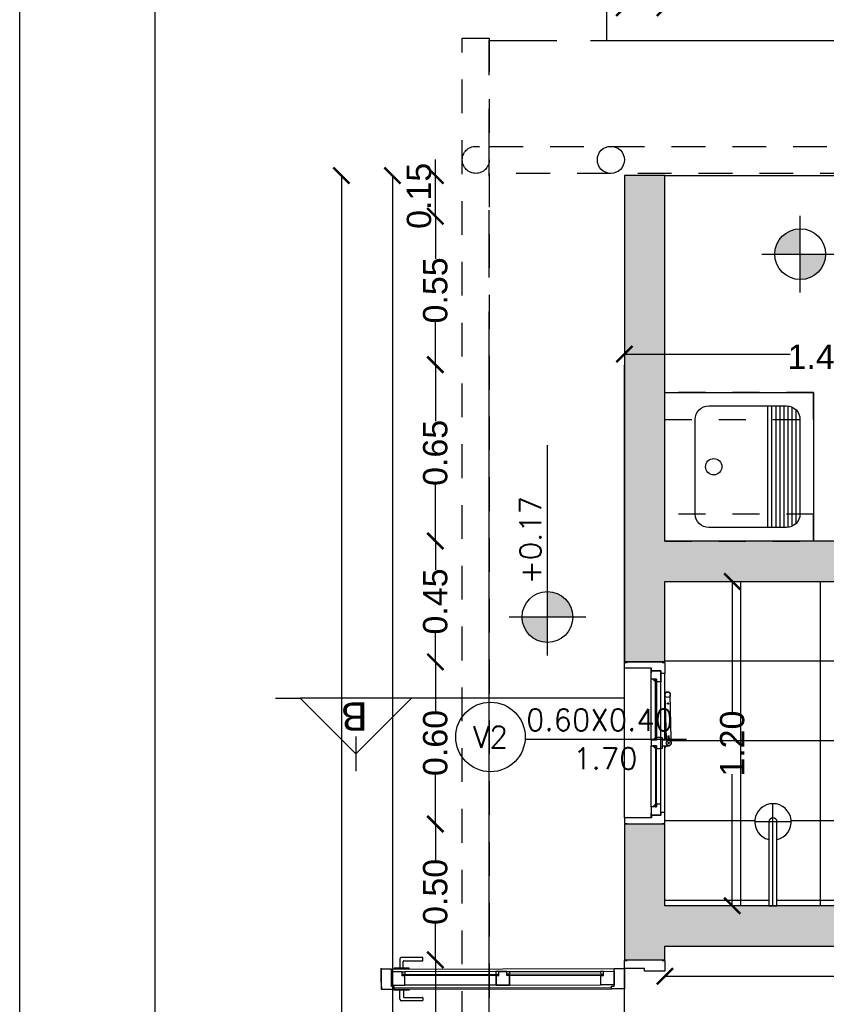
# Model space of a CAD drawing. Header units: millimetres. Extents: x 201 to 840, y 135 to 685.
# Tile 174 of 219: x 324.85 to 327.83, y 344.3 to 347.94. Entities that reach past the tile are written whole.
import ezdxf
from ezdxf.enums import TextEntityAlignment as Align

# ---------------------------------------------------------------- set-up
doc = ezdxf.new("R2010")
doc.units = ezdxf.units.MM
doc.linetypes.add('HIDDEN', pattern=[0.375, 0.25, -0.125])
doc.linetypes.add('HIDDEN2', pattern=[0.1875, 0.125, -0.0625])
for name, color, linetype in [('01', 1, 'Continuous'), ('02', 2, 'Continuous'), ('03', 3, 'Continuous'), ('ABERTURAS', 2, 'Continuous'), ('cota', 2, 'Continuous'), ('L1', 2, 'Continuous'), ('LAMINA', 6, 'Continuous'), ('LINEA DE CORTE', 4, 'Continuous'), ('LLENO MURO', 251, 'Continuous'), ('muro', 6, 'Continuous'), ('NIVELES', 1, 'Continuous'), ('piso', 1, 'Continuous'), ('pluvial', 30, 'Continuous'), ('PROYECCIONES', 2, 'Continuous'), ('SANITARIO ARTEF', 2, 'Continuous')]:
    doc.layers.add(name, color=color, linetype=linetype)
doc.styles.add('ARIAL', font='arial.ttf', dxfattribs={"height": 0.06})
doc.styles.add('ROMANS', font='romans.shx')
doc.styles.add('STYLE1', font='ARIALUNI.TTF', dxfattribs={"height": 0.09})
doc.dimstyles.new('D3', dxfattribs={"dimscale": 0, "dimtxt": 0.09, "dimasz": 0.06, "dimexe": 0, "dimexo": 0.15, "dimgap": 0, "dimtad": 0, "dimzin": 0, "dimdsep": 46, "dimtxsty": 'STYLE1', "dimblk": 'ARCHTICK', "dimcen": 1, "dimse1": 1, "dimse2": 1, "dimclrd": 1, "dimclre": 1, "dimclrt": 3, "dimadec": 0, "dimazin": 0, "dimtfac": 1, "dimtmove": 2, "dimatfit": 1, "dimldrblk": 'OPEN90', "dimfxl": 1, "dimtolj": 1, "dimtzin": 0, "dimarcsym": 0})

# ---------------------------------------------------------------- blocks, each defined once
blk = doc.blocks.new('_ARCHTICK')
at = {"color": 0, "linetype": 'ByBlock', "const_width": 0.15}
blk.add_lwpolyline([(-0.5, -0.5), (0.5, 0.5)], dxfattribs=at)
blk = doc.blocks.new('*D28')
at = {"layer": 'cota', "color": 1, "lineweight": -2}
for p, q in [((326.3863, 344.4615), (326.3863, 343.3791)), ((326.3863, 342.0615), (326.3863, 343.1439))]:
    blk.add_line(p, q, dxfattribs=at)
at = {"layer": 'DEFPOINTS', "color": 0}
for p in [(326.3863, 344.4615), (327.086, 344.4615), (327.2962, 342.0615)]:
    blk.add_point(p, dxfattribs=at)
at = {"layer": 'cota', "color": 1, "lineweight": -2, "xscale": 0.06, "yscale": 0.06, "zscale": 0.06}
for p, rotation in [((326.3863, 344.4615), 90), ((326.3863, 342.0615), 270)]:
    blk.add_blockref('_ARCHTICK', p, dxfattribs=dict(at, rotation=rotation))
at = {"layer": 'cota', "color": 3, "insert": (326.3863, 343.2615), "char_height": 0.09, "attachment_point": 5, "rotation": 90, "style": 'STYLE1'}
blk.add_mtext('\\A1;2.40', dxfattribs=at)
blk = doc.blocks.new('_OPEN90')
at = {"color": 0, "linetype": 'ByBlock'}
for p, q in [((0, 0), (-1, 0)), ((-0.5, 0.5), (0, 0)), ((0, 0), (-0.5, -0.5))]:
    blk.add_line(p, q, dxfattribs=at)
blk = doc.blocks.new('*D29')
at = {"layer": 'cota', "color": 1, "lineweight": -2}
for p, q in [((326.3863, 346.0115), (326.3863, 345.9048)), ((326.3863, 345.564), (326.3863, 345.6707))]:
    blk.add_line(p, q, dxfattribs=at)
at = {"layer": 'DEFPOINTS', "color": 0}
for p in [(326.3863, 346.0115), (327.086, 346.0115), (327.086, 345.564)]:
    blk.add_point(p, dxfattribs=at)
at = {"layer": 'cota', "color": 1, "lineweight": -2, "xscale": 0.06, "yscale": 0.06, "zscale": 0.06}
for p, rotation in [((326.3863, 346.0115), 90), ((326.3863, 345.564), 270)]:
    blk.add_blockref('_ARCHTICK', p, dxfattribs=dict(at, rotation=rotation))
at = {"layer": 'cota', "color": 3, "insert": (326.3863, 345.7878), "char_height": 0.09, "attachment_point": 5, "rotation": 90, "style": 'STYLE1'}
blk.add_mtext('\\A1;0.45', dxfattribs=at)
blk = doc.blocks.new('*D30')
at = {"layer": 'cota', "color": 1, "lineweight": -2}
for p, q in [((326.3863, 347.2142), (326.3863, 347.0562)), ((326.3863, 346.6642), (326.3863, 346.8222))]:
    blk.add_line(p, q, dxfattribs=at)
at = {"layer": 'DEFPOINTS', "color": 0}
for p in [(326.3863, 347.2142), (327.236, 347.2142), (327.086, 346.6642)]:
    blk.add_point(p, dxfattribs=at)
at = {"layer": 'cota', "color": 1, "lineweight": -2, "xscale": 0.06, "yscale": 0.06, "zscale": 0.06}
for p, rotation in [((326.3863, 347.2142), 90), ((326.3863, 346.6642), 270)]:
    blk.add_blockref('_ARCHTICK', p, dxfattribs=dict(at, rotation=rotation))
at = {"layer": 'cota', "color": 3, "insert": (326.3863, 346.9392), "char_height": 0.09, "attachment_point": 5, "rotation": 90, "style": 'STYLE1'}
blk.add_mtext('\\A1;0.55', dxfattribs=at)
blk = doc.blocks.new('*D31')
at = {"layer": 'cota', "color": 1, "lineweight": -2}
for p, q in [((326.3863, 347.3642), (326.3863, 347.4242)), ((326.3863, 347.2142), (326.3863, 347.3642)), ((326.3863, 347.2142), (326.3863, 347.1542))]:
    blk.add_line(p, q, dxfattribs=at)
at = {"layer": 'DEFPOINTS', "color": 0}
for p in [(326.3863, 347.3642), (327.236, 347.3642), (327.236, 347.2142)]:
    blk.add_point(p, dxfattribs=at)
at = {"layer": 'cota', "color": 1, "lineweight": -2, "xscale": 0.06, "yscale": 0.06, "zscale": 0.06}
for p, rotation in [((326.3863, 347.3642), 270), ((326.3863, 347.2142), 90)]:
    blk.add_blockref('_ARCHTICK', p, dxfattribs=dict(at, rotation=rotation))
at = {"layer": 'cota', "color": 3, "insert": (326.3263, 347.2892), "char_height": 0.09, "attachment_point": 5, "rotation": 90, "style": 'STYLE1'}
blk.add_mtext('\\A1;0.15', dxfattribs=at)
blk = doc.blocks.new('*D47')
at = {"layer": 'cota', "color": 1, "lineweight": -2}
blk.add_line((328.636, 347.9851), (327.236, 347.9851), dxfattribs=at)
at = {"layer": 'DEFPOINTS', "color": 0}
for p in [(327.236, 347.9851), (327.236, 347.2573), (328.636, 347.2573)]:
    blk.add_point(p, dxfattribs=at)
at = {"layer": 'cota', "color": 1, "lineweight": -2, "xscale": 0.06, "yscale": 0.06, "zscale": 0.06, "rotation": 180}
blk.add_blockref('_ARCHTICK', (327.236, 347.9851), dxfattribs=at)
at = {"layer": 'cota', "color": 1, "lineweight": -2, "xscale": 0.06, "yscale": 0.06, "zscale": 0.06}
blk.add_blockref('_ARCHTICK', (328.636, 347.9851), dxfattribs=at)
at = {"layer": 'cota', "color": 3, "insert": (327.936, 348.0748), "char_height": 0.09, "attachment_point": 5, "style": 'STYLE1'}
blk.add_mtext('\\A1;1.40', dxfattribs=at)
blk = doc.blocks.new('*D50')
at = {"layer": 'cota', "color": 1, "lineweight": -2}
for p, q in [((326.2273, 347.3642), (326.2273, 342.9325)), ((326.2273, 338.8615), (326.2273, 342.6987))]:
    blk.add_line(p, q, dxfattribs=at)
at = {"layer": 'DEFPOINTS', "color": 0}
for p in [(326.2273, 347.3642), (327.086, 347.3642), (327.086, 338.8615)]:
    blk.add_point(p, dxfattribs=at)
at = {"layer": 'cota', "color": 1, "lineweight": -2, "xscale": 0.06, "yscale": 0.06, "zscale": 0.06}
for p, rotation in [((326.2273, 347.3642), 90), ((326.2273, 338.8615), 270)]:
    blk.add_blockref('_ARCHTICK', p, dxfattribs=dict(at, rotation=rotation))
at = {"layer": 'cota', "color": 3, "insert": (326.2273, 342.8156), "char_height": 0.09, "attachment_point": 5, "rotation": 90, "style": 'STYLE1'}
blk.add_mtext('\\A1;8.50', dxfattribs=at)
blk = doc.blocks.new('*D51')
at = {"layer": 'cota', "color": 1, "lineweight": -2}
for p, q in [((327.086, 348.1776), (329.3921, 348.1776)), ((331.936, 348.1776), (329.6299, 348.1776))]:
    blk.add_line(p, q, dxfattribs=at)
at = {"layer": 'DEFPOINTS', "color": 0}
for p in [(331.936, 348.1776), (327.086, 347.3725), (331.936, 347.3725)]:
    blk.add_point(p, dxfattribs=at)
at = {"layer": 'cota', "color": 1, "lineweight": -2, "xscale": 0.06, "yscale": 0.06, "zscale": 0.06, "rotation": 180}
blk.add_blockref('_ARCHTICK', (327.086, 348.1776), dxfattribs=at)
at = {"layer": 'cota', "color": 1, "lineweight": -2, "xscale": 0.06, "yscale": 0.06, "zscale": 0.06}
blk.add_blockref('_ARCHTICK', (331.936, 348.1776), dxfattribs=at)
at = {"layer": 'cota', "color": 3, "insert": (329.511, 348.1776), "char_height": 0.09, "attachment_point": 5, "style": 'STYLE1'}
blk.add_mtext('\\A1;4.85', dxfattribs=at)
blk = doc.blocks.new('*D59')
at = {"layer": 'cota', "color": 1, "lineweight": -2}
for p, q in [((326.039, 347.3642), (326.039, 342.9797)), ((326.039, 338.3615), (326.039, 342.746))]:
    blk.add_line(p, q, dxfattribs=at)
at = {"layer": 'DEFPOINTS', "color": 0}
for p in [(326.039, 347.3642), (327.086, 347.3642), (326.586, 338.3615)]:
    blk.add_point(p, dxfattribs=at)
at = {"layer": 'cota', "color": 1, "lineweight": -2, "xscale": 0.06, "yscale": 0.06, "zscale": 0.06}
for p, rotation in [((326.039, 347.3642), 90), ((326.039, 338.3615), 270)]:
    blk.add_blockref('_ARCHTICK', p, dxfattribs=dict(at, rotation=rotation))
at = {"layer": 'cota', "color": 3, "insert": (326.039, 342.8629), "char_height": 0.09, "attachment_point": 5, "rotation": 90, "style": 'STYLE1'}
blk.add_mtext('\\A1;9.00', dxfattribs=at)
blk = doc.blocks.new('*D61')
at = {"layer": 'cota', "color": 1, "lineweight": -2}
for p, q in [((327.086, 346.7033), (327.6997, 346.7033)), ((328.5391, 346.7033), (327.9254, 346.7033))]:
    blk.add_line(p, q, dxfattribs=at)
at = {"layer": 'DEFPOINTS', "color": 0}
for p in [(328.5391, 346.7033), (327.086, 346.0198), (328.5391, 346.0115)]:
    blk.add_point(p, dxfattribs=at)
at = {"layer": 'cota', "color": 1, "lineweight": -2, "xscale": 0.06, "yscale": 0.06, "zscale": 0.06, "rotation": 180}
blk.add_blockref('_ARCHTICK', (327.086, 346.7033), dxfattribs=at)
at = {"layer": 'cota', "color": 1, "lineweight": -2, "xscale": 0.06, "yscale": 0.06, "zscale": 0.06}
blk.add_blockref('_ARCHTICK', (328.5391, 346.7033), dxfattribs=at)
at = {"layer": 'cota', "color": 3, "insert": (327.8125, 346.6932), "char_height": 0.09, "attachment_point": 5, "style": 'STYLE1'}
blk.add_mtext('\\A1;1.45', dxfattribs=at)
blk = doc.blocks.new('B4')
at = {"layer": '02'}
blk.add_lwpolyline([(0.3103, -0.015), (0.3103, 0.015), (0, 0.015), (0, -0.015)], close=True, dxfattribs=at)
for radius, start, end in [(0.0674, 192.8623, 167.1377), (0.015, 270, 90)]:
    blk.add_arc((0.3103, 0), radius, start, end, dxfattribs=at)
at = {"layer": 'ABERTURAS', "color": 1}
for p, q in [((0.3103, -0.0674), (0.3103, 0.0674)), ((0, 0), (0.3777, 0))]:
    blk.add_line(p, q, dxfattribs=at)
blk = doc.blocks.new('GBGB')
at = {"layer": '01', "ltscale": 0.015}
blk.add_line((-0.2675, 0.0994), (0.2875, 0.0994), dxfattribs=at)
at = {"layer": 'ABERTURAS', "color": 1}
for p, q in [((-0.2267, 0), (0, 0)), ((0.02, 0), (0.2467, 0)), ((-0.2475, -0.0356), (-0.01, -0.0356)), ((0.03, -0.0356), (0.2675, -0.0356)), ((-0.2475, -0.0506), (-0.0041, -0.0506)), ((-0.0011, -0.0506), (0, -0.0506)), ((0.0082, -0.0667), (0.0113, -0.0627)), ((0.0087, -0.067), (0.0118, -0.0631)), ((0.02, -0.0506), (0.2675, -0.0506)), ((0.0205, -0.0546), (0.0205, -0.0506))]:
    blk.add_line(p, q, dxfattribs=at)
at = {"layer": 'ABERTURAS'}
for points in [[(-0.2875, -0.0406), (-0.2875, -0.0506), (-0.2475, -0.0506), (-0.2475, -0.0356), (-0.2575, -0.0356), (-0.2575, -0.0006), (-0.2675, -0.0006), (-0.2675, 0.0994), (-0.2875, 0.0994), (-0.2875, 0.0894)], [(0.3075, -0.0406), (0.3075, -0.0506), (0.2675, -0.0506), (0.2675, -0.0356), (0.2775, -0.0356), (0.2775, -0.0006), (0.2875, -0.0006), (0.2875, 0.0994), (0.3075, 0.0994), (0.3075, 0.0894)], [(-0.2567, -0.035), (-0.2167, -0.035), (-0.2167, -0.02), (-0.2267, -0.02), (-0.2267, 0), (-0.2567, 0), (-0.2567, -0.035)], [(0, -0.02), (-0.01, -0.02), (-0.01, -0.035), (0.03, -0.035), (0.03, -0.02), (0.02, -0.02), (0.02, 0), (0, 0), (0, -0.02)], [(0.2767, -0.035), (0.2367, -0.035), (0.2367, -0.02), (0.2467, -0.02), (0.2467, 0), (0.2767, 0), (0.2767, -0.035)], [(-0.2167, -0.0155), (-0.2257, -0.0155), (-0.2257, -0.0065), (-0.2167, -0.0155)], [(-0.01, -0.0155), (-0.001, -0.0155), (-0.001, -0.0065), (-0.01, -0.0155)], [(0.03, -0.0155), (0.021, -0.0155), (0.021, -0.0065), (0.03, -0.0155)], [(0.2367, -0.0155), (0.2457, -0.0155), (0.2457, -0.0065), (0.2367, -0.0155)]]:
    blk.add_lwpolyline(points, dxfattribs=at)
for points in [[(-0.2642, 0.0007), (-0.2492, 0.0007), (-0.2492, 0), (-0.2642, 0)], [(0.2842, 0.0007), (0.2692, 0.0007), (0.2692, 0), (0.2842, 0)]]:
    blk.add_lwpolyline(points, close=True, dxfattribs=at)
at = {"layer": 'ABERTURAS', "color": 1}
for points in [[(-0.2257, -0.019), (-0.001, -0.019), (-0.001, -0.016), (-0.2257, -0.016)], [(0.2457, -0.019), (0.021, -0.019), (0.021, -0.016), (0.2457, -0.016)]]:
    blk.add_lwpolyline(points, close=True, dxfattribs=at)
for points in [[(0.03, -0.035), (0.03, -0.04), (-0.01, -0.04), (-0.01, -0.035)], [(-0.0041, -0.0506), (-0.0052, -0.0506), (-0.0052, -0.0546), (-0.0041, -0.0546)], [(0, -0.0506), (-0.0011, -0.0506)], [(-0.0011, -0.0546), (0, -0.0546)], [(0.0187, -0.0671), (0.0349, -0.0665), (0.0347, -0.0615), (0.0186, -0.0621)], [(0.02, -0.062), (0.02, -0.04)], [(0.02, -0.0546), (0.0398, -0.0546), (0.0398, -0.0506), (0.02, -0.0506)], [(0.021, -0.0671), (0.036, -0.0666), (0.0358, -0.0613), (0.0208, -0.0618)]]:
    blk.add_lwpolyline(points, dxfattribs=at)
for points in [[(0, -0.04), (0, -0.0649, 0.896192), (0.0198, -0.067, 0.896192)], [(0.1883, -0.0506), (0.0256, -0.0553, 0.414214), (0.0208, -0.0605), (0.0208, -0.0618)], [(0.021, -0.0671), (0.021, -0.0685, 0.414214), (0.0262, -0.0733), (0.1883, -0.0706)], [(0.193, -0.0695), (0.1936, -0.0694, 0.414214), (0.1985, -0.0643), (0.1982, -0.0563, 0.414214), (0.193, -0.0515), (0.1924, -0.0515)]]:
    blk.add_lwpolyline(points, format="xyb", dxfattribs=at)
for centre, radius in [((-0.0026, -0.0526), 0.0025), ((0.01, -0.0649), 0.009), ((0.01, -0.0649), 0.0025), ((0.156, -0.0617), 0.0025), ((0.1883, -0.0606), 0.01)]:
    blk.add_circle(centre, radius, dxfattribs=at)
at = {"layer": 'muro', "ltscale": 0.01}
for p, q in [((-0.29, -0.0506), (-0.29, 0.0994)), ((0.31, -0.0506), (0.31, 0.0994))]:
    blk.add_line(p, q, dxfattribs=at)
blk = doc.blocks.new('*D291')
at = {"layer": 'cota', "color": 1, "lineweight": -2}
for p, q in [((327.236, 344.4005), (328.1699, 344.4005)), ((329.3391, 344.4005), (328.4051, 344.4005))]:
    blk.add_line(p, q, dxfattribs=at)
at = {"layer": 'DEFPOINTS', "color": 0}
for p in [(329.3391, 344.6615), (327.236, 344.5115), (327.236, 344.4005)]:
    blk.add_point(p, dxfattribs=at)
at = {"layer": 'cota', "color": 1, "lineweight": -2, "xscale": 0.06, "yscale": 0.06, "zscale": 0.06, "rotation": 180}
blk.add_blockref('_ARCHTICK', (327.236, 344.4005), dxfattribs=at)
at = {"layer": 'cota', "color": 1, "lineweight": -2, "xscale": 0.06, "yscale": 0.06, "zscale": 0.06}
blk.add_blockref('_ARCHTICK', (329.3391, 344.4005), dxfattribs=at)
at = {"layer": 'cota', "color": 3, "insert": (328.2875, 344.4005), "char_height": 0.09, "attachment_point": 5, "style": 'STYLE1'}
blk.add_mtext('\\A1;2.10', dxfattribs=at)
blk = doc.blocks.new('*D315')
at = {"layer": 'cota', "color": 1, "lineweight": -2}
for p, q in [((327.086, 347.9851), (327.026, 347.9851)), ((327.236, 347.9851), (327.086, 347.9851)), ((327.236, 347.9851), (327.296, 347.9851))]:
    blk.add_line(p, q, dxfattribs=at)
at = {"layer": 'DEFPOINTS', "color": 0}
for p in [(327.086, 347.9851), (327.086, 347.2225), (327.236, 347.2142)]:
    blk.add_point(p, dxfattribs=at)
at = {"layer": 'cota', "color": 1, "lineweight": -2, "xscale": 0.06, "yscale": 0.06, "zscale": 0.06}
blk.add_blockref('_ARCHTICK', (327.086, 347.9851), dxfattribs=at)
at = {"layer": 'cota', "color": 1, "lineweight": -2, "xscale": 0.06, "yscale": 0.06, "zscale": 0.06, "rotation": 180}
blk.add_blockref('_ARCHTICK', (327.236, 347.9851), dxfattribs=at)
at = {"layer": 'cota', "color": 3, "insert": (327.161, 348.0451), "char_height": 0.09, "attachment_point": 5, "style": 'STYLE1'}
blk.add_mtext('\\A1;0.15', dxfattribs=at)
blk = doc.blocks.new('*D316')
at = {"layer": 'cota', "color": 1, "lineweight": -2}
for p, q in [((326.3863, 346.6642), (326.3863, 346.4549)), ((326.3863, 346.0115), (326.3863, 346.2209))]:
    blk.add_line(p, q, dxfattribs=at)
at = {"layer": 'DEFPOINTS', "color": 0}
for p in [(327.086, 346.6642), (326.3863, 346.0115), (327.086, 346.0115)]:
    blk.add_point(p, dxfattribs=at)
at = {"layer": 'cota', "color": 1, "lineweight": -2, "xscale": 0.06, "yscale": 0.06, "zscale": 0.06}
for p, rotation in [((326.3863, 346.6642), 90), ((326.3863, 346.0115), 270)]:
    blk.add_blockref('_ARCHTICK', p, dxfattribs=dict(at, rotation=rotation))
at = {"layer": 'cota', "color": 3, "insert": (326.3863, 346.3379), "char_height": 0.09, "attachment_point": 5, "rotation": 90, "style": 'STYLE1'}
blk.add_mtext('\\A1;0.65', dxfattribs=at)
blk = doc.blocks.new('*D317')
at = {"layer": 'cota', "color": 1, "lineweight": -2}
for p, q in [((326.3863, 344.964), (326.3863, 344.8295)), ((326.3863, 344.4615), (326.3863, 344.5961))]:
    blk.add_line(p, q, dxfattribs=at)
at = {"layer": 'DEFPOINTS', "color": 0}
for p in [(326.3863, 344.964), (327.086, 344.964), (327.086, 344.4615)]:
    blk.add_point(p, dxfattribs=at)
at = {"layer": 'cota', "color": 1, "lineweight": -2, "xscale": 0.06, "yscale": 0.06, "zscale": 0.06}
for p, rotation in [((326.3863, 344.964), 90), ((326.3863, 344.4615), 270)]:
    blk.add_blockref('_ARCHTICK', p, dxfattribs=dict(at, rotation=rotation))
at = {"layer": 'cota', "color": 3, "insert": (326.3863, 344.7128), "char_height": 0.09, "attachment_point": 5, "rotation": 90, "style": 'STYLE1'}
blk.add_mtext('\\A1;0.50', dxfattribs=at)
blk = doc.blocks.new('*D318')
at = {"layer": 'cota', "color": 1, "lineweight": -2}
for p, q in [((326.3863, 345.564), (326.3863, 345.3807)), ((326.3863, 344.964), (326.3863, 345.1473))]:
    blk.add_line(p, q, dxfattribs=at)
at = {"layer": 'DEFPOINTS', "color": 0}
for p in [(326.3863, 345.564), (327.086, 345.564), (327.086, 344.964)]:
    blk.add_point(p, dxfattribs=at)
at = {"layer": 'cota', "color": 1, "lineweight": -2, "xscale": 0.06, "yscale": 0.06, "zscale": 0.06}
for p, rotation in [((326.3863, 345.564), 90), ((326.3863, 344.964), 270)]:
    blk.add_blockref('_ARCHTICK', p, dxfattribs=dict(at, rotation=rotation))
at = {"layer": 'cota', "color": 3, "insert": (326.3863, 345.264), "char_height": 0.09, "attachment_point": 5, "rotation": 90, "style": 'STYLE1'}
blk.add_mtext('\\A1;0.60', dxfattribs=at)
blk = doc.blocks.new('*D319')
at = {"layer": 'cota', "color": 1, "lineweight": -2}
for p, q in [((327.4855, 345.8615), (327.4855, 345.3741)), ((327.4855, 344.6615), (327.4855, 345.1489))]:
    blk.add_line(p, q, dxfattribs=at)
at = {"layer": 'DEFPOINTS', "color": 0}
for p in [(327.236, 345.8615), (327.236, 344.6615), (327.4855, 344.6615)]:
    blk.add_point(p, dxfattribs=at)
at = {"layer": 'cota', "color": 1, "lineweight": -2, "xscale": 0.06, "yscale": 0.06, "zscale": 0.06}
for p, rotation in [((327.4855, 345.8615), 90), ((327.4855, 344.6615), 270)]:
    blk.add_blockref('_ARCHTICK', p, dxfattribs=dict(at, rotation=rotation))
at = {"layer": 'cota', "color": 3, "insert": (327.4855, 345.2615), "char_height": 0.09, "attachment_point": 5, "rotation": 90, "style": 'STYLE1'}
blk.add_mtext('\\A1;1.20', dxfattribs=at)
blk = doc.blocks.new('YUJUY')
at = {"layer": 'SANITARIO ARTEF', "color": 1, "ltscale": 0.8}
for p, q in [((0.1154, 0.2591), (0.1154, -0.1909)), ((0.1304, 0.2591), (0.1304, -0.1909)), ((0.1454, 0.2591), (0.1454, -0.1909)), ((0.1604, 0.2591), (0.1604, -0.1909)), ((0.1754, 0.2591), (0.1754, -0.1909)), ((0.1904, 0.2589), (0.1904, -0.1906)), ((0.2054, 0.2549), (0.2054, -0.1867)), ((0.2204, 0.2448), (0.2204, -0.1766))]:
    blk.add_line(p, q, dxfattribs=at)
at = {"layer": 'SANITARIO ARTEF', "ltscale": 0.8}
blk.add_lwpolyline([(0.2854, -0.2409), (-0.2646, -0.2409), (-0.2646, 0.3091), (0.2854, 0.3091)], close=True, dxfattribs=at)
blk.add_lwpolyline([(0.1854, -0.1909), (-0.1022, -0.1909, -0.414214), (-0.1522, -0.1409), (-0.1522, 0.2091, -0.414214), (-0.1022, 0.2591), (0.1854, 0.2591, -0.414214), (0.2354, 0.2091), (0.2354, -0.1409, -0.414214)], format="xyb", close=True, dxfattribs=at)
blk.add_circle((-0.084, 0.0341), 0.0302, dxfattribs=at)
blk = doc.blocks.new('A$C3420644B')
at = {"layer": '01'}
for p, q in [((0.0375, 0.2814), (0.8625, 0.2814)), ((0.0475, 0.2114), (0.8525, 0.2114)), ((0.0475, 0.2064), (0.8525, 0.2064))]:
    blk.add_line(p, q, dxfattribs=at)
for points in [[(0.0775, 0.2609), (0.43, 0.2609), (0.43, 0.2569), (0.0775, 0.2569)], [(0.8225, 0.2609), (0.47, 0.2609), (0.47, 0.2569), (0.8225, 0.2569)]]:
    blk.add_lwpolyline(points, dxfattribs=at)
at = {"layer": '02'}
for p, q in [((0.435, 0.2714), (0.0878, 0.2714)), ((0.465, 0.2714), (0.8122, 0.2714)), ((0.425, 0.2214), (0.0875, 0.2214)), ((0.475, 0.2214), (0.8125, 0.2214))]:
    blk.add_line(p, q, dxfattribs=at)
at = {"layer": '03'}
for points in [[(0, 0.2814), (0, 0.2064), (0.0475, 0.2064), (0.0475, 0.2164), (0.0375, 0.2164), (0.0375, 0.2814), (0, 0.2814), (0, 0.2814)], [(0.0375, 0.2214), (0.0375, 0.2214), (0.0875, 0.2214), (0.0875, 0.2564), (0.0775, 0.2564), (0.0775, 0.2714), (0.0375, 0.2714), (0.0375, 0.2499), (0.0375, 0.2499), (0.0375, 0.2214), (0.0375, 0.2214)], [(0.475, 0.2214), (0.475, 0.2214), (0.425, 0.2214), (0.425, 0.2564), (0.435, 0.2564), (0.435, 0.2714), (0.475, 0.2714), (0.475, 0.2714), (0.475, 0.2714)], [(0.425, 0.2214), (0.425, 0.2214), (0.475, 0.2214), (0.475, 0.2564), (0.465, 0.2564), (0.465, 0.2714), (0.425, 0.2714), (0.425, 0.2714), (0.425, 0.2714)], [(0.425, 0.2564), (0.425, 0.2214), (0.425, 0.2214)], [(0.475, 0.2564), (0.475, 0.2214), (0.475, 0.2214)], [(0.8625, 0.2214), (0.8625, 0.2214), (0.8125, 0.2214), (0.8125, 0.2564), (0.8225, 0.2564), (0.8225, 0.2714), (0.8625, 0.2714), (0.8625, 0.2499), (0.8625, 0.2499), (0.8625, 0.2214), (0.8625, 0.2214)], [(0.9, 0.2814), (0.9, 0.2064), (0.8525, 0.2064), (0.8525, 0.2164), (0.8625, 0.2164), (0.8625, 0.2814), (0.9, 0.2814), (0.9, 0.2814)]]:
    blk.add_lwpolyline(points, dxfattribs=at)
for points in [[(0.0878, 0.2714), (0.0878, 0.2614), (0.0778, 0.2614), (0.0778, 0.2714)], [(0.4247, 0.2714), (0.4247, 0.2614), (0.4347, 0.2614), (0.4347, 0.2714)], [(0.4753, 0.2714), (0.4753, 0.2614), (0.4653, 0.2614), (0.4653, 0.2714)], [(0.8122, 0.2714), (0.8122, 0.2614), (0.8222, 0.2614), (0.8222, 0.2714)], [(0.8122, 0.2714), (0.8122, 0.2614), (0.8222, 0.2614), (0.8222, 0.2714)]]:
    blk.add_lwpolyline(points, close=True, dxfattribs=at)
at = {"layer": 'ABERTURAS', "linetype": 'HIDDEN2'}
for points in [[(0.0817, 0.2846), (0.0817, 0.3094, -0.414214), (0.0837, 0.3114), (0.152, 0.3114, 0.414214), (0.154, 0.3134), (0.154, 0.3221, 0.414214), (0.152, 0.3241), (0.0753, 0.3241, 0.414214), (0.069, 0.3178), (0.069, 0.2846)], [(0.0817, 0.2032), (0.0817, 0.1784, 0.414214), (0.0837, 0.1764), (0.152, 0.1764, -0.414214), (0.154, 0.1744), (0.154, 0.1658, -0.414214), (0.152, 0.1638), (0.0753, 0.1638, -0.414214), (0.069, 0.1701), (0.069, 0.2032)]]:
    blk.add_lwpolyline(points, format="xyb", dxfattribs=at)
for points in [[(0.1032, 0.2814), (0.1032, 0.2846), (0.0475, 0.2846), (0.0475, 0.2814)], [(0.1032, 0.2064), (0.1032, 0.2032), (0.0475, 0.2032), (0.0475, 0.2064)]]:
    blk.add_lwpolyline(points, dxfattribs=at)
blk = doc.blocks.new('puerta ventana')
at = {"layer": 'ABERTURAS', "ltscale": 0.01}
for points in [[(318.8755, 344.459), (318.8655, 344.459), (318.8655, 344.429), (318.8655, 344.419), (318.9155, 344.419), (318.9405, 344.419), (318.9405, 344.429), (319.0155, 344.429), (319.0155, 344.459), (319.0055, 344.459)], [(318.8755, 342.5895), (318.8655, 342.5895), (318.8655, 342.6195), (318.8655, 342.6295), (318.9155, 342.6295), (318.9405, 342.6295), (318.9405, 342.6195), (319.0155, 342.6195), (319.0155, 342.5895), (319.0055, 342.5895)]]:
    blk.add_lwpolyline(points, dxfattribs=at)
at = {"layer": 'ABERTURAS', "color": 250, "linetype": 'HIDDEN2'}
for centre, start, end in [((319.027, 344.4129), 269.2617, 1.1713), ((319.027, 342.6356), 358.8287, 90.7383)]:
    blk.add_arc(centre, 0.8887, start, end, dxfattribs=at)
at = {"layer": '01', "extrusion": (0, 0, -1), "zscale": -1, "rotation": 0.1104346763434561}
blk.add_blockref('A$C3420644B', (-319.915, 344.1458), dxfattribs=at)
at = {"layer": '01', "extrusion": (0, 0, -1), "xscale": -1, "zscale": -1, "rotation": 179.8895653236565}
blk.add_blockref('A$C3420644B', (-319.915, 342.9027), dxfattribs=at)

msp = doc.modelspace()

# ---------------------------------------------------------------- hatches: boundary and pattern name
at = {"layer": 'LLENO MURO'}
h = msp.add_hatch(color=256, dxfattribs=at)
h.paths.add_polyline_path([(328.6843, 347.3642), (328.636, 347.3642), (328.636, 347.2142), (328.6843, 347.2142)])
h.paths.add_polyline_path([(329.071, 342.0615), (327.236, 342.0615), (327.236, 342.5965), (327.086, 342.5965), (327.086, 338.8615), (328.136, 338.8615), (328.136, 339.0115), (327.236, 339.0115), (327.236, 341.9115), (329.071, 341.9115)])
h.paths.add_polyline_path([(330.986, 339.0115), (330.186, 339.0115), (330.186, 341.9115), (330.286, 341.9115), (330.286, 342.0615), (329.936, 342.0615), (329.936, 341.9115), (330.036, 341.9115), (330.036, 339.0115), (329.136, 339.0115), (329.136, 338.8615), (330.986, 338.8615)])
h.paths.add_polyline_path([(331.936, 345.4629), (331.786, 345.4629), (331.786, 344.6615), (331.186, 344.6615), (331.186, 344.5115), (331.786, 344.5115), (331.786, 344.4615), (331.936, 344.4615)])
h.paths.add_polyline_path([(331.936, 347.3642), (330.111, 347.3642), (330.111, 347.2142), (331.786, 347.2142), (331.786, 346.3115), (331.936, 346.3115)])
h.paths.add_polyline_path([(330.111, 347.3642), (328.6843, 347.3642), (328.6843, 347.2142), (329.3391, 347.2142), (329.3391, 347.166), (329.4891, 347.166), (329.4891, 347.2142), (330.111, 347.2142)])
h.paths.add_polyline_path([(329.4891, 346.401), (329.3391, 346.401), (329.3391, 346.0133), (329.3041, 346.0133), (329.3041, 345.8633), (329.3391, 345.8633), (329.3391, 344.6615), (327.236, 344.6615), (327.236, 344.964), (327.086, 344.964), (327.086, 344.4615), (327.236, 344.4615), (327.236, 344.5115), (329.4891, 344.5115)])
h.paths.add_polyline_path([(328.5391, 346.0115), (327.086, 346.0115), (327.086, 345.564), (327.236, 345.564), (327.236, 345.8615), (328.5391, 345.8615)])
h.paths.add_polyline_path([(327.236, 347.3642), (327.086, 347.3642), (327.086, 346.0115), (327.236, 346.0115)])
h.paths.add_polyline_path([(332.936, 342.0615), (331.936, 342.0615), (331.936, 342.5965), (331.786, 342.5965), (331.786, 342.0615), (331.151, 342.0615), (331.151, 341.9115), (332.786, 341.9115), (332.786, 339.0115), (331.986, 339.0115), (331.986, 338.8615), (332.936, 338.8615)])
h.paths.add_polyline_path([(326.8044, 341.7333), (326.8044, 341.3572), (326.9235, 341.3572), (326.9235, 341.7333)])
h.paths.add_polyline_path([(326.5728, 339.5488), (326.5728, 338.3709), (326.7068, 338.3709), (326.7068, 339.5488)])
h.paths.add_polyline_path([(332.122, 338.3606), (333.2999, 338.3606), (333.2999, 338.4945), (332.122, 338.4945)])
at = {"layer": 'NIVELES', "ltscale": 0.01}
h = msp.add_hatch(color=256, dxfattribs=at)
h.paths.add_polyline_path([(327.7368, 347.1675, 0.414214), (327.6427, 347.0734), (327.7368, 347.0734)])
h.paths.add_polyline_path([(327.8308, 347.0734), (327.7368, 347.0734), (327.7368, 346.9793, 0.414214)])
h = msp.add_hatch(color=256, dxfattribs=at)
h.paths.add_polyline_path([(326.7071, 345.73, 0.414214), (326.8012, 345.6359), (326.8012, 345.73)])
h.paths.add_polyline_path([(326.8012, 345.8241), (326.8012, 345.73), (326.8953, 345.73, 0.414214)])
at = {"layer": 'piso'}
h = msp.add_hatch(dxfattribs=at)
h.set_pattern_fill('ANSI37', color=250, scale=0.093, angle=45, style=0)
h.set_pattern_definition([(90, (315.11553, 345.86326), (-0.295275, 6e-17), []), (180, (315.11553, 345.86326), (-6e-17, -0.295275), [])])
h.paths.add_polyline_path([(328.036, 345.8615), (327.236, 345.8615), (327.236, 345.564), (327.236, 345.5215), (327.2369, 345.4472, -0.4044), (327.2417, 345.4522), (327.2497, 345.4525, -0.414214), (327.2548, 345.4476), (327.2549, 345.447, -0.113376), (327.256, 345.4427), (327.2587, 345.2802, -0.414214), (327.2539, 345.2751), (327.2524, 345.275), (327.2525, 345.2738, -0.896192), (327.2503, 345.254), (327.24, 345.254), (327.24, 345.2488), (327.236, 345.2488), (327.236, 345.0066), (327.236, 344.9666), (327.236, 344.6615), (327.621, 344.6615), (327.621, 344.9063, -8.871629), (327.651, 344.9063), (327.651, 344.6615), (328.036, 344.6615)])

# ---------------------------------------------------------------- linework, layer by layer
msp.add_lwpolyline([(324.8477, 335.5296), (324.8477, 350.7771), (334.3243, 350.7771), (334.3243, 335.5296)], close=True)
at = {"layer": 'L1'}
msp.add_line((326.7187, 345.2779), (327.3156, 345.2779), dxfattribs=at)
msp.add_circle((326.5904, 345.2863), 0.1286, dxfattribs=at)
at = {"layer": 'LAMINA'}
msp.add_lwpolyline([(333.8243, 336.0296), (333.8243, 350.0771), (325.3477, 350.0771), (325.3477, 336.0296)], close=True, dxfattribs=at)
at = {"layer": 'LINEA DE CORTE', "color": 1}
for p, q in [((325.794, 345.4301), (325.886, 345.4301)), ((326.092, 345.2885), (326.092, 345.1597))]:
    msp.add_line(p, q, dxfattribs=at)
at = {"layer": 'LINEA DE CORTE'}
msp.add_lwpolyline([(327.086, 345.4301), (325.886, 345.4301), (326.092, 345.2241), (326.298, 345.4301)], dxfattribs=at)
at = {"layer": 'muro'}
for p, q in [((327.236, 347.3642), (327.086, 347.3642)), ((327.086, 347.3642), (327.086, 346.0115)), ((327.236, 346.0115), (327.236, 347.3642))]:
    msp.add_line(p, q, dxfattribs=at)
at = {"layer": 'muro', "color": 2}
msp.add_line((327.236, 347.3642), (328.636, 347.3642), dxfattribs=at)
at = {"layer": 'muro', "color": 1, "linetype": 'HIDDEN2', "ltscale": 0.5}
for points in [[(327.236, 346.4615), (327.786, 346.4615), (327.786, 346.5615), (327.236, 346.5615)], [(327.236, 346.0115), (327.786, 346.0115), (327.786, 346.1115), (327.236, 346.1115)]]:
    msp.add_lwpolyline(points, dxfattribs=at)
at = {"layer": 'muro'}
for points in [[(327.236, 344.964), (327.086, 344.964), (327.086, 344.4615), (327.236, 344.4615), (327.236, 344.5115), (329.4891, 344.5115), (329.4891, 346.401), (329.3391, 346.401), (329.3391, 346.0133), (329.3041, 346.0133), (329.3041, 345.8633), (329.3391, 345.8633), (329.3391, 344.6615), (327.236, 344.6615), (327.236, 344.964)], [(327.086, 345.564), (327.236, 345.564), (327.236, 345.8615), (328.5391, 345.8615), (328.5391, 346.0115), (327.236, 346.0115)], [(327.086, 346.0115), (327.086, 345.564)]]:
    msp.add_lwpolyline(points, dxfattribs=at)
at = {"layer": 'NIVELES', "color": 1}
for p, q in [((327.737, 346.9317), (327.737, 347.2152)), ((326.943, 345.7302), (326.6594, 345.7302))]:
    msp.add_line(p, q, dxfattribs=at)
at = {"layer": 'NIVELES', "color": 3}
for p, q in [((327.5952, 347.0734), (328.3732, 347.0734)), ((326.8012, 345.5884), (326.8012, 346.3665))]:
    msp.add_line(p, q, dxfattribs=at)
for centre in [(327.737, 347.0734), (326.8012, 345.7302)]:
    msp.add_circle(centre, 0.0941, dxfattribs=at)
at = {"layer": 'piso'}
for p, q in [((327.0195, 348.0827), (327.0195, 347.8642)), ((327.0195, 347.8642), (332.436, 347.8642)), ((326.586, 338.3615), (326.586, 346.7327)), ((327.086, 342.6465), (327.086, 344.4465))]:
    msp.add_line(p, q, dxfattribs=at)
msp.add_lwpolyline([(327.086, 345.2115), (327.086, 346.6642)], dxfattribs=at)
at = {"layer": 'pluvial', "linetype": 'HIDDEN2'}
msp.add_lwpolyline([(326.586, 347.4725), (332.436, 347.4725), (332.436, 347.8725), (332.536, 347.8725), (332.536, 342.0698), (332.436, 342.0698), (332.436, 347.3725), (326.586, 347.3725), (326.586, 338.3698), (326.486, 338.3698), (326.486, 347.8725), (326.586, 347.8725), (326.586, 347.4725)], dxfattribs=at)
at = {"layer": 'pluvial', "linetype": 'HIDDEN'}
msp.add_circle((326.536, 347.4225), 0.05, dxfattribs=at)
at = {"layer": 'pluvial'}
msp.add_circle((327.036, 347.4225), 0.05, dxfattribs=at)
at = {"layer": 'PROYECCIONES', "linetype": 'HIDDEN'}
msp.add_lwpolyline([(326.586, 338.3615), (326.586, 347.8642), (332.436, 347.8642), (332.436, 342.0615), (333.436, 342.0615), (333.436, 338.3615)], close=True, dxfattribs=at)

# ---------------------------------------------------------------- block references
at = {"layer": 'ABERTURAS', "rotation": 90}
msp.add_blockref('GBGB', (327.1854, 345.254), dxfattribs=at)
at = {"layer": 'piso', "xscale": -1}
msp.add_blockref('puerta ventana', (646.1016, 0), dxfattribs=at)
at = {"layer": 'SANITARIO ARTEF'}
msp.add_blockref('YUJUY', (327.5007, 346.2524), dxfattribs=at)
at = {"layer": 'SANITARIO ARTEF', "ltscale": 0.8, "rotation": 90.00000000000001}
msp.add_blockref('B4', (327.636, 344.6617), dxfattribs=at)

# ---------------------------------------------------------------- texts
at = {"layer": 'L1', "style": 'ROMANS'}
msp.add_attdef('0.60X0.40', (326.722, 345.3096), '0.80', height=0.07938, dxfattribs=at)
msp.add_attdef('V2', text='p1', height=0.07938, dxfattribs=at).set_placement((326.5904, 345.2863), align=Align.MIDDLE)
msp.add_attdef('1.70', text='2.10', height=0.07938, dxfattribs=at).set_placement((326.8966, 345.2461), align=Align.TOP_LEFT)
at = {"layer": 'LINEA DE CORTE', "style": 'ARIAL'}
msp.add_attdef('B', (326.1349, 345.4141), 'LETRA...', height=0.105, rotation=180, dxfattribs=at)
at = {"layer": 'NIVELES', "color": 2, "style": 'ROMANS'}
msp.add_attdef('+0.17', (326.7782, 345.8519), '_0.00', height=0.07938, rotation=90, dxfattribs=at)

# ---------------------------------------------------------------- dimensions: what is measured, and where the dimension line sits
at = {"layer": 'cota'}
for base, p1, p2, angle, picture, middle in [((331.936, 348.1776), (327.086, 347.3725), (331.936, 347.3725), 180, '*D51', (329.511, 348.1776)), ((327.086, 347.9851), (327.236, 347.2142), (327.086, 347.2225), 180, '*D315', (327.161, 348.0451)), ((326.039, 347.3642), (326.586, 338.3615), (327.086, 347.3642), 90, '*D59', (326.039, 342.8629)), ((326.3863, 347.2142), (327.086, 346.6642), (327.236, 347.2142), 90, '*D30', (326.3863, 346.9392)), ((326.3863, 346.0115), (327.086, 346.6642), (327.086, 346.0115), 90, '*D316', (326.3863, 346.3379)), ((326.3863, 346.0115), (327.086, 345.564), (327.086, 346.0115), 90, '*D29', (326.3863, 345.7878)), ((327.4855, 344.6615), (327.236, 345.8615), (327.236, 344.6615), 90, '*D319', (327.4855, 345.2615)), ((326.3863, 345.564), (327.086, 344.964), (327.086, 345.564), 90, '*D318', (326.3863, 345.264)), ((326.3863, 344.964), (327.086, 344.4615), (327.086, 344.964), 90, '*D317', (326.3863, 344.7128)), ((326.3863, 344.4615), (327.2962, 342.0615), (327.086, 344.4615), 90, '*D28', (326.3863, 343.2615))]:
    dim = msp.add_linear_dim(base=base, p1=p1, p2=p2, angle=angle, dimstyle='D3', override={"dimscale": 1}, dxfattribs=at)
    dim.commit()
    dim.dimension.update_dxf_attribs({"geometry": picture, "text_midpoint": middle})
for base, p1, p2, angle, picture, middle in [((327.236, 347.9851), (328.636, 347.2573), (327.236, 347.2573), 180, '*D47', (327.936, 348.0748)), ((326.2273, 347.3642), (327.086, 338.8615), (327.086, 347.3642), 90, '*D50', (326.2273, 342.8156)), ((328.5391, 346.7033), (327.086, 346.0198), (328.5391, 346.0115), 180, '*D61', (327.8125, 346.6932))]:
    dim = msp.add_linear_dim(base=base, p1=p1, p2=p2, angle=angle, dimstyle='D3', override={"dimscale": 1}, dxfattribs=at)
    dim.commit()
    dim.dimension.update_dxf_attribs({"geometry": picture, "text_midpoint": middle, "dimtype": 160})
dim = msp.add_aligned_dim(p1=(327.236, 347.2142), p2=(327.236, 347.3642), distance=0.8498, dimstyle='D3', override={"dimscale": 1}, dxfattribs=at)
dim.commit()
dim.dimension.update_dxf_attribs({"geometry": '*D31', "text_midpoint": (326.3263, 347.2892)})
dim = msp.add_linear_dim(base=(327.236, 344.4005), p1=(329.3391, 344.6615), p2=(327.236, 344.5115), dimstyle='D3', override={"dimscale": 1}, dxfattribs=at)
dim.commit()
dim.dimension.update_dxf_attribs({"geometry": '*D291', "text_midpoint": (328.2875, 344.4005)})

doc.saveas('drawing.dxf')
